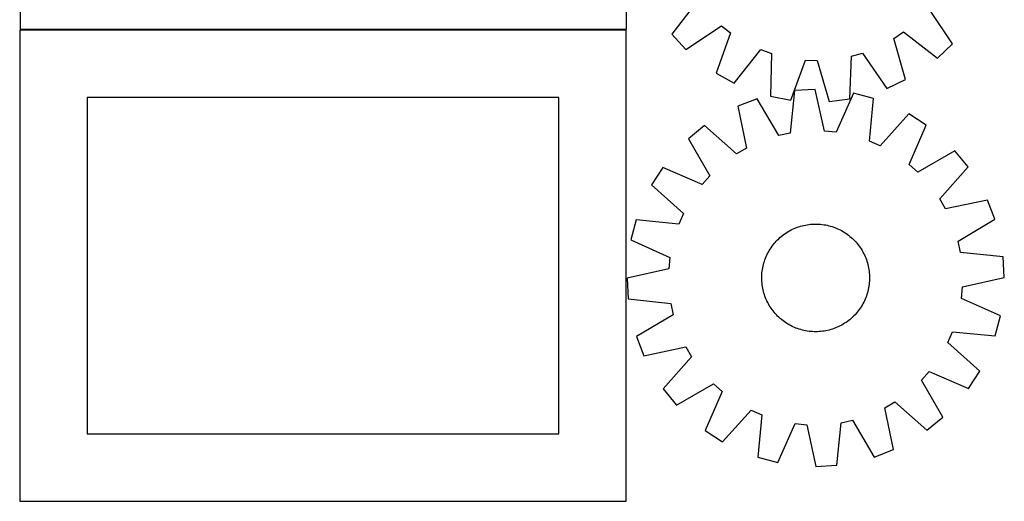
# Model space of a CAD drawing. Header units: millimetres. Extents: x 7 to 1493, y 7 to 2993.
# Tile 5 of 15: x 757 to 1488, y 7 to 365. Entities that reach past the tile are written whole.
import ezdxf

# ---------------------------------------------------------------- set-up
doc = ezdxf.new("R2010")
doc.units = ezdxf.units.MM
doc.layers.add('CUT', color=7, linetype='CONTINUOUS', true_color=0x000000)

msp = doc.modelspace()

# ---------------------------------------------------------------- linework, layer by layer
at = {"layer": 'CUT'}
for p, q in [((757.838781, 707.540005), (757.838781, 357.540005)), ((1207.838781, 357.540005), (1207.838781, 707.540005)), ((1260.730792, 378.986746), (1241.321186, 353.842325)), ((1449.766798, 346.630402), (1432.141446, 373.05618)), ((1251.818067, 342.593057), (1278.243845, 360.218408)), ((1278.243845, 360.218408), (1285.002219, 354.94169)), ((1207.45842, 356.99858), (757.45842, 356.99858)), ((757.45842, 356.99858), (757.45842, 6.99858)), ((757.838781, 357.540005), (1207.838781, 357.540005)), ((1207.45842, 6.99858), (1207.45842, 356.99858)), ((1241.321186, 353.842325), (1251.818067, 342.593057)), ((1285.002219, 354.94169), (1274.312639, 325.030026)), ((1406.266199, 350.746128), (1413.373109, 355.543128)), ((1414.86289, 320.167187), (1406.266199, 350.746128)), ((1413.373109, 355.543128), (1438.51753, 336.133521)), ((1438.51753, 336.133521), (1449.766798, 346.630402)), ((1287.771982, 317.575052), (1307.457857, 342.503771)), ((1307.457857, 342.503771), (1315.516048, 339.573766)), ((1315.516048, 339.573766), (1314.592866, 307.822821)), ((1373.489717, 305.785074), (1374.763191, 337.523899)), ((1374.763191, 337.523899), (1383.004619, 339.88996)), ((1383.004619, 339.88996), (1400.920486, 313.660274)), ((1329.697175, 304.891885), (1340.716157, 334.683776)), ((1340.716157, 334.683776), (1349.285373, 334.387293)), ((1349.285373, 334.387293), (1358.218957, 303.905072)), ((1274.312639, 325.030026), (1287.771982, 317.575052)), ((1400.920486, 313.660274), (1414.86289, 320.167187)), ((1157.45842, 306.99858), (807.45842, 306.99858)), ((807.45842, 306.99858), (807.45842, 56.99858)), ((1157.45842, 56.99858), (1157.45842, 306.99858)), ((1314.592866, 307.822821), (1329.697175, 304.891885)), ((1332.568483, 312.043308), (1329.211935, 280.456787)), ((1347.929783, 312.915675), (1332.568483, 312.043308)), ((1354.840808, 281.912248), (1347.929783, 312.915675)), ((1376.325054, 310.056587), (1363.372015, 281.05325)), ((1391.204095, 306.139355), (1376.325054, 310.056587)), ((1304.679469, 305.987841), (1290.339581, 300.411268)), ((1290.339581, 300.411268), (1296.908086, 269.333471)), ((1320.83283, 278.637454), (1304.679469, 305.987841)), ((1358.218957, 303.905072), (1373.489717, 305.785074)), ((1388.196284, 274.517719), (1391.204095, 306.139355)), ((1417.326096, 294.645579), (1396.0445, 271.064476)), ((1430.266412, 286.322193), (1417.326096, 294.645579)), ((1265.686794, 286.033997), (1253.772006, 276.299093)), ((1289.501288, 265.013897), (1265.686794, 286.033997)), ((1417.634192, 257.177695), (1430.266412, 286.322193)), ((1329.211935, 280.456787), (1320.83283, 278.637454)), ((1363.372015, 281.05325), (1354.840808, 281.912248)), ((1253.772006, 276.299093), (1269.622593, 248.77213)), ((1396.0445, 271.064476), (1388.196284, 274.517719)), ((1296.908086, 269.333471), (1289.501288, 265.013897)), ((1451.55814, 267.318821), (1424.031178, 251.468234)), ((1461.293045, 255.404033), (1451.55814, 267.318821)), ((1424.031178, 251.468234), (1417.634192, 257.177695)), ((1234.768633, 255.007365), (1226.445248, 242.067048)), ((1263.913132, 242.375145), (1234.768633, 255.007365)), ((1269.622593, 248.77213), (1263.913132, 242.375145)), ((1440.272944, 231.589538), (1461.293045, 255.404033)), ((1226.445248, 242.067048), (1250.026351, 220.785452)), ((1444.592518, 224.182741), (1440.272944, 231.589538)), ((1475.670316, 230.751246), (1444.592518, 224.182741)), ((1481.246888, 216.411358), (1475.670316, 230.751246)), ((1250.026351, 220.785452), (1246.573108, 212.937237)), ((1214.951472, 215.945047), (1211.03424, 201.066007)), ((1246.573108, 212.937237), (1214.951472, 215.945047)), ((1338.159513, 211.641737), (1339.380864, 211.937221)), ((1339.380864, 211.937221), (1340.610893, 212.194195)), ((1340.610893, 212.194195), (1341.848386, 212.412405)), ((1341.848386, 212.412405), (1343.092124, 212.591638)), ((1343.092124, 212.591638), (1344.340877, 212.731715)), ((1344.340877, 212.731715), (1345.593414, 212.8325)), ((1345.593414, 212.8325), (1346.848499, 212.893891)), ((1346.848499, 212.893891), (1348.104893, 212.915828)), ((1348.104893, 212.915828), (1349.361356, 212.898291)), ((1349.361356, 212.898291), (1350.616648, 212.841296)), ((1350.616648, 212.841296), (1351.869531, 212.744899)), ((1351.869531, 212.744899), (1353.118767, 212.609196)), ((1353.118767, 212.609196), (1354.363124, 212.43432)), ((1354.363124, 212.43432), (1355.601375, 212.220444)), ((1355.601375, 212.220444), (1356.832296, 211.96778)), ((1356.832296, 211.96778), (1358.054674, 211.676576)), ((1453.896501, 200.257996), (1481.246888, 216.411358)), ((1323.603347, 204.479111), (1324.606896, 205.235349)), ((1324.606896, 205.235349), (1325.633704, 205.959691)), ((1325.633704, 205.959691), (1326.682758, 206.651423)), ((1326.682758, 206.651423), (1327.753022, 207.309863)), ((1327.753022, 207.309863), (1328.843439, 207.934359)), ((1328.843439, 207.934359), (1329.952935, 208.524297)), ((1329.952935, 208.524297), (1331.080414, 209.079093)), ((1331.080414, 209.079093), (1332.224762, 209.598201)), ((1332.224762, 209.598201), (1333.384852, 210.081107)), ((1333.384852, 210.081107), (1334.559538, 210.527336)), ((1334.559538, 210.527336), (1335.74766, 210.936447)), ((1335.74766, 210.936447), (1336.948047, 211.308037)), ((1336.948047, 211.308037), (1338.159513, 211.641737)), ((1358.054674, 211.676576), (1359.267301, 211.34712)), ((1359.267301, 211.34712), (1360.468982, 210.979737)), ((1360.468982, 210.979737), (1361.65853, 210.574789)), ((1361.65853, 210.574789), (1362.834771, 210.132677)), ((1362.834771, 210.132677), (1363.996545, 209.653836)), ((1363.996545, 209.653836), (1365.142705, 209.13874)), ((1365.142705, 209.13874), (1366.272119, 208.587895)), ((1366.272119, 208.587895), (1367.383674, 208.001847)), ((1367.383674, 208.001847), (1368.476273, 207.381173)), ((1368.476273, 207.381173), (1369.548836, 206.726486)), ((1369.548836, 206.726486), (1370.600306, 206.038432)), ((1370.600306, 206.038432), (1371.629644, 205.317691)), ((1371.629644, 205.317691), (1372.635836, 204.564972)), ((1211.03424, 201.066007), (1240.037576, 188.112968)), ((1315.773136, 196.370597), (1316.525854, 197.376789)), ((1316.525854, 197.376789), (1317.309807, 198.35884)), ((1317.309807, 198.35884), (1318.124219, 199.315783)), ((1318.124219, 199.315783), (1318.968288, 200.246672)), ((1318.968288, 200.246672), (1319.84118, 201.150589)), ((1319.84118, 201.150589), (1320.742035, 202.026642)), ((1320.742035, 202.026642), (1321.669962, 202.873966)), ((1321.669962, 202.873966), (1322.624047, 203.691724)), ((1322.624047, 203.691724), (1323.603347, 204.479111)), ((1372.635836, 204.564972), (1373.617888, 203.78102)), ((1373.617888, 203.78102), (1374.57483, 202.966607)), ((1374.57483, 202.966607), (1375.505719, 202.122538)), ((1375.505719, 202.122538), (1376.409636, 201.249646)), ((1376.409636, 201.249646), (1377.285689, 200.348792)), ((1377.285689, 200.348792), (1378.133013, 199.420865)), ((1378.133013, 199.420865), (1378.950772, 198.46678)), ((1378.950772, 198.46678), (1379.738158, 197.48748)), ((1379.738158, 197.48748), (1380.494396, 196.483931)), ((1455.715834, 191.878891), (1453.896501, 200.257996)), ((1311.952087, 189.883658), (1312.502931, 191.013072)), ((1312.502931, 191.013072), (1313.08898, 192.124627)), ((1313.08898, 192.124627), (1313.709653, 193.217225)), ((1313.709653, 193.217225), (1314.36434, 194.289789)), ((1314.36434, 194.289789), (1315.052394, 195.341258)), ((1315.052394, 195.341258), (1315.773136, 196.370597)), ((1380.494396, 196.483931), (1381.218739, 195.457122)), ((1381.218739, 195.457122), (1381.910471, 194.408069)), ((1381.910471, 194.408069), (1382.56891, 193.337805)), ((1382.56891, 193.337805), (1383.193406, 192.247387)), ((1383.193406, 192.247387), (1383.783344, 191.137891)), ((1383.783344, 191.137891), (1384.33814, 190.010413)), ((1384.33814, 190.010413), (1384.857248, 188.866064)), ((1487.302356, 188.522343), (1455.715834, 191.878891)), ((1240.037576, 188.112968), (1239.178578, 179.581761)), ((1309.123047, 181.573249), (1309.414251, 182.795626)), ((1309.414251, 182.795626), (1309.743707, 184.008254)), ((1309.743707, 184.008254), (1310.11109, 185.209935)), ((1310.11109, 185.209935), (1310.516037, 186.399483)), ((1310.516037, 186.399483), (1310.95815, 187.575724)), ((1310.95815, 187.575724), (1311.43699, 188.737498)), ((1311.43699, 188.737498), (1311.952087, 189.883658)), ((1384.857248, 188.866064), (1385.340154, 187.705974)), ((1385.340154, 187.705974), (1385.786383, 186.531289)), ((1385.786383, 186.531289), (1386.195494, 185.343166)), ((1386.195494, 185.343166), (1386.567084, 184.14278)), ((1386.567084, 184.14278), (1386.900785, 182.931313)), ((1386.900785, 182.931313), (1387.196268, 181.709963)), ((1488.174722, 173.161044), (1487.302356, 188.522343)), ((1239.178578, 179.581761), (1208.175152, 172.670736)), ((1308.249531, 175.357601), (1308.345928, 176.610483)), ((1308.345928, 176.610483), (1308.481631, 177.85972)), ((1308.481631, 177.85972), (1308.656507, 179.104077)), ((1308.656507, 179.104077), (1308.870382, 180.342327)), ((1308.870382, 180.342327), (1309.123047, 181.573249)), ((1387.196268, 181.709963), (1387.453242, 180.479934)), ((1387.453242, 180.479934), (1387.671453, 179.24244)), ((1387.671453, 179.24244), (1387.850685, 177.998703)), ((1387.850685, 177.998703), (1387.990763, 176.74995)), ((1387.990763, 176.74995), (1388.091547, 175.497412)), ((1388.091547, 175.497412), (1388.152938, 174.242328)), ((1208.175152, 172.670736), (1209.047518, 157.309436)), ((1308.174998, 172.845846), (1308.192536, 174.102309)), ((1308.196936, 171.589452), (1308.174998, 172.845846)), ((1308.192536, 174.102309), (1308.249531, 175.357601)), ((1308.258327, 170.334367), (1308.196936, 171.589452)), ((1308.359111, 169.08183), (1308.258327, 170.334367)), ((1308.499189, 167.833076), (1308.359111, 169.08183)), ((1388.003946, 169.221296), (1387.868243, 167.97206)), ((1388.100343, 170.474179), (1388.003946, 169.221296)), ((1388.157338, 171.729471), (1388.100343, 170.474179)), ((1388.152938, 174.242328), (1388.174876, 172.985934)), ((1388.174876, 172.985934), (1388.157338, 171.729471)), ((1457.171295, 166.250018), (1488.174722, 173.161044)), ((1308.678421, 166.589339), (1308.499189, 167.833076)), ((1308.896632, 165.351845), (1308.678421, 166.589339)), ((1309.153606, 164.121816), (1308.896632, 165.351845)), ((1309.449089, 162.900466), (1309.153606, 164.121816)), ((1309.78279, 161.689), (1309.449089, 162.900466)), ((1310.154379, 160.488613), (1309.78279, 161.689)), ((1386.606167, 161.823525), (1386.238784, 160.621845)), ((1386.935623, 163.036153), (1386.606167, 161.823525)), ((1387.226827, 164.258531), (1386.935623, 163.036153)), ((1387.479492, 165.489452), (1387.226827, 164.258531)), ((1387.693367, 166.727702), (1387.479492, 165.489452)), ((1387.868243, 167.97206), (1387.693367, 166.727702)), ((1456.312298, 157.718811), (1457.171295, 166.250018)), ((1209.047518, 157.309436), (1240.63404, 153.952888)), ((1240.63404, 153.952888), (1242.453372, 145.573783)), ((1310.56349, 159.300491), (1310.154379, 160.488613)), ((1311.009719, 158.125805), (1310.56349, 159.300491)), ((1311.492626, 156.965715), (1311.009719, 158.125805)), ((1312.011734, 155.821366), (1311.492626, 156.965715)), ((1312.56653, 154.693888), (1312.011734, 155.821366)), ((1313.156467, 153.584392), (1312.56653, 154.693888)), ((1313.780964, 152.493974), (1313.156467, 153.584392)), ((1383.260894, 153.707152), (1382.640221, 152.614554)), ((1383.846943, 154.818707), (1383.260894, 153.707152)), ((1384.397787, 155.948122), (1383.846943, 154.818707)), ((1384.912883, 157.094282), (1384.397787, 155.948122)), ((1385.391724, 158.256055), (1384.912883, 157.094282)), ((1385.833837, 159.432297), (1385.391724, 158.256055)), ((1386.238784, 160.621845), (1385.833837, 159.432297)), ((1485.315634, 144.765772), (1456.312298, 157.718811)), ((1314.439403, 151.423711), (1313.780964, 152.493974)), ((1315.131135, 150.374657), (1314.439403, 151.423711)), ((1315.855478, 149.347849), (1315.131135, 150.374657)), ((1316.611715, 148.3443), (1315.855478, 149.347849)), ((1317.399102, 147.364999), (1316.611715, 148.3443)), ((1318.216861, 146.410915), (1317.399102, 147.364999)), ((1319.064185, 145.482988), (1318.216861, 146.410915)), ((1378.225655, 146.515996), (1377.381586, 145.585107)), ((1379.040067, 147.472939), (1378.225655, 146.515996)), ((1379.824019, 148.454991), (1379.040067, 147.472939)), ((1380.576738, 149.461182), (1379.824019, 148.454991)), ((1381.29748, 150.490521), (1380.576738, 149.461182)), ((1381.985534, 151.541991), (1381.29748, 150.490521)), ((1382.640221, 152.614554), (1381.985534, 151.541991)), ((1242.453372, 145.573783), (1215.102986, 129.420421)), ((1319.940238, 144.582133), (1319.064185, 145.482988)), ((1320.844155, 143.709241), (1319.940238, 144.582133)), ((1321.775044, 142.865172), (1320.844155, 143.709241)), ((1322.731986, 142.050759), (1321.775044, 142.865172)), ((1323.714038, 141.266807), (1322.731986, 142.050759)), ((1324.72023, 140.514089), (1323.714038, 141.266807)), ((1325.749568, 139.793347), (1324.72023, 140.514089)), ((1326.801038, 139.105293), (1325.749568, 139.793347)), ((1327.873601, 138.450606), (1326.801038, 139.105293)), ((1369.667116, 139.180356), (1368.596852, 138.521917)), ((1370.71617, 139.872088), (1369.667116, 139.180356)), ((1371.742978, 140.59643), (1370.71617, 139.872088)), ((1372.746527, 141.352668), (1371.742978, 140.59643)), ((1373.725827, 142.140055), (1372.746527, 141.352668)), ((1374.679912, 142.957814), (1373.725827, 142.140055)), ((1375.607839, 143.805138), (1374.679912, 142.957814)), ((1376.508693, 144.68119), (1375.607839, 143.805138)), ((1377.381586, 145.585107), (1376.508693, 144.68119)), ((1481.398402, 129.886732), (1485.315634, 144.765772)), ((1328.9662, 137.829932), (1327.873601, 138.450606)), ((1330.077754, 137.243884), (1328.9662, 137.829932)), ((1331.207169, 136.69304), (1330.077754, 137.243884)), ((1332.353329, 136.177943), (1331.207169, 136.69304)), ((1333.515103, 135.699102), (1332.353329, 136.177943)), ((1334.691344, 135.25699), (1333.515103, 135.699102)), ((1335.880892, 134.852043), (1334.691344, 135.25699)), ((1337.082573, 134.484659), (1335.880892, 134.852043)), ((1338.2952, 134.155203), (1337.082573, 134.484659)), ((1339.517578, 133.863999), (1338.2952, 134.155203)), ((1340.748499, 133.611335), (1339.517578, 133.863999)), ((1341.98675, 133.397459), (1340.748499, 133.611335)), ((1343.231107, 133.222584), (1341.98675, 133.397459)), ((1344.480343, 133.08688), (1343.231107, 133.222584)), ((1345.733226, 132.990484), (1344.480343, 133.08688)), ((1346.988518, 132.933488), (1345.733226, 132.990484)), ((1348.244981, 132.915951), (1346.988518, 132.933488)), ((1349.501375, 132.937889), (1348.244981, 132.915951)), ((1350.75646, 132.99928), (1349.501375, 132.937889)), ((1352.008997, 133.100064), (1350.75646, 132.99928)), ((1353.25775, 133.240141), (1352.008997, 133.100064)), ((1354.501488, 133.419374), (1353.25775, 133.240141)), ((1355.738981, 133.637585), (1354.501488, 133.419374)), ((1356.96901, 133.894559), (1355.738981, 133.637585)), ((1358.190361, 134.190042), (1356.96901, 133.894559)), ((1359.401827, 134.523743), (1358.190361, 134.190042)), ((1360.602214, 134.895332), (1359.401827, 134.523743)), ((1361.790336, 135.304443), (1360.602214, 134.895332)), ((1362.965022, 135.750672), (1361.790336, 135.304443)), ((1364.125111, 136.233579), (1362.965022, 135.750672)), ((1365.26946, 136.752686), (1364.125111, 136.233579)), ((1366.396939, 137.307483), (1365.26946, 136.752686)), ((1367.506434, 137.89742), (1366.396939, 137.307483)), ((1368.596852, 138.521917), (1367.506434, 137.89742)), ((1446.323523, 125.046327), (1449.776766, 132.894542)), ((1449.776766, 132.894542), (1481.398402, 129.886732)), ((1215.102986, 129.420421), (1220.679558, 115.080534)), ((1469.904626, 103.764731), (1446.323523, 125.046327)), ((1220.679558, 115.080534), (1251.757356, 121.649039)), ((1251.757356, 121.649039), (1256.07693, 114.242241)), ((1256.07693, 114.242241), (1235.056829, 90.427747)), ((1426.727281, 97.059649), (1432.436742, 103.456634)), ((1432.436742, 103.456634), (1461.58124, 90.824414)), ((1461.58124, 90.824414), (1469.904626, 103.764731)), ((1442.577868, 69.532687), (1426.727281, 97.059649)), ((1235.056829, 90.427747), (1244.791734, 78.512959)), ((1244.791734, 78.512959), (1272.318696, 94.363546)), ((1278.715682, 88.654084), (1266.083462, 59.509586)), ((1272.318696, 94.363546), (1278.715682, 88.654084)), ((1399.441788, 76.498308), (1406.848586, 80.817882)), ((1406.848586, 80.817882), (1430.66308, 59.797782)), ((1279.023778, 51.1862), (1300.305374, 74.767304)), ((1300.305374, 74.767304), (1308.153589, 71.31406)), ((1406.010293, 45.420511), (1399.441788, 76.498308)), ((1308.153589, 71.31406), (1305.145779, 39.692425)), ((1367.137939, 65.374992), (1375.517044, 67.194325)), ((1375.517044, 67.194325), (1391.670405, 39.843938)), ((1430.66308, 59.797782), (1442.577868, 69.532687)), ((1266.083462, 59.509586), (1279.023778, 51.1862)), ((1320.024819, 35.775192), (1332.977858, 64.778529)), ((1332.977858, 64.778529), (1341.509065, 63.919531)), ((1341.509065, 63.919531), (1348.420091, 32.916104)), ((1363.78139, 33.788471), (1367.137939, 65.374992)), ((807.45842, 56.99858), (1157.45842, 56.99858)), ((1391.670405, 39.843938), (1406.010293, 45.420511)), ((1305.145779, 39.692425), (1320.024819, 35.775192)), ((1348.420091, 32.916104), (1363.78139, 33.788471)), ((757.45842, 6.99858), (1207.45842, 6.99858))]:
    msp.add_line(p, q, dxfattribs=at)

doc.saveas('drawing.dxf')
